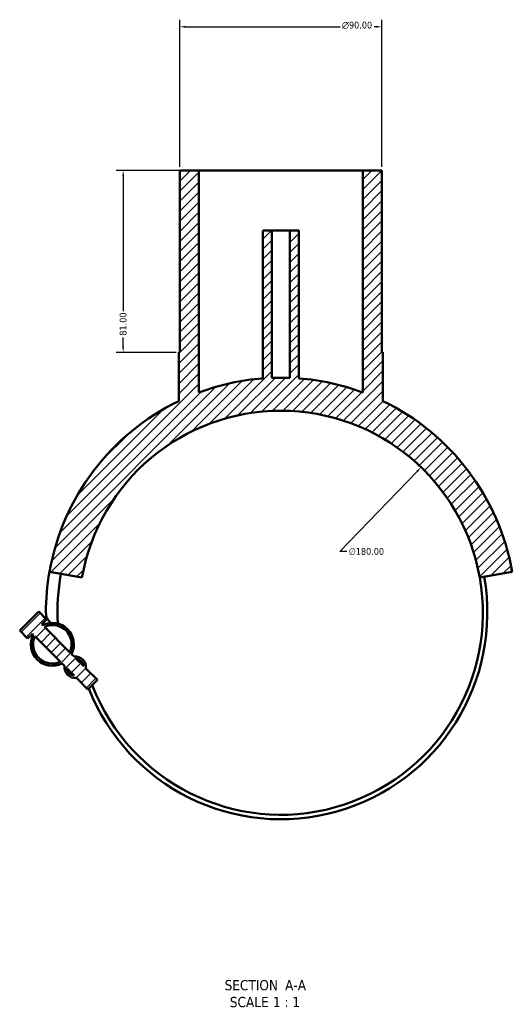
# Model space of a CAD drawing. Header units: millimetres. Extents: x -180 to 1327, y -298 to 870.
# Tile 6 of 6: x 1108 to 1327, y 40 to 479. Entities that reach past the tile are written whole.
import ezdxf

# ---------------------------------------------------------------- set-up
doc = ezdxf.new("R2010")
doc.units = ezdxf.units.MM
for name, color, linetype, lineweight in [('Dimension (ANSI)', 7, 'Continuous', 25), ('Hatch (ANSI)', 7, 'Continuous', 18), ('Symbol (ANSI)', 7, 'Continuous', 25), ('Visible (ANSI)', 7, 'Continuous', 50)]:
    doc.layers.add(name, color=color, linetype=linetype, lineweight=lineweight)
doc.styles.add('Label Text (ANSI)', font='tahoma.ttf')
doc.styles.add('Note Text (ANSI)', font='tahoma.ttf')
doc.dimstyles.new('Default - mm (ANSI)', dxfattribs={"dimtxt": 3.048, "dimasz": 2.5, "dimexe": 3.175, "dimexo": 1.6002, "dimgap": 0.8, "dimtad": 0, "dimtoh": 1, "dimrnd": 1e-08, "dimzin": 4, "dimdsep": 46, "dimtxsty": 'Note Text (ANSI)', "dimcen": 0.09, "dimdle": 10, "dimclrd": 256, "dimclre": 256, "dimclrt": 256, "dimadec": 1, "dimazin": 1, "dimtfac": 1, "dimtofl": 0, "dimtmove": 0, "dimatfit": 3, "dimfxl": 1, "dimtolj": 1, "dimtzin": 4, "dimlwd": -1, "dimlwe": -1, "dimarcsym": 0})

# ---------------------------------------------------------------- blocks, each defined once
blk = doc.blocks.new('*D7')
at = {"layer": 'Defpoints', "color": 0, "transparency": 16777216}
for p in [(1286.43, 279.11), (1161.47, 149.56)]:
    blk.add_point(p, dxfattribs=at)
at = {"layer": 'Dimension (ANSI)', "transparency": 16777216}
for p, q in [((1250.2, 241.54), (1284.7, 277.31)), ((1253.42, 241.54), (1250.2, 241.54))]:
    blk.add_line(p, q, dxfattribs=at)
blk.add_solid([(1284.4, 277.6), (1285, 277.02), (1286.43, 279.11)], dxfattribs=at)
at = {"layer": 'Dimension (ANSI)', "transparency": 16777216, "insert": (1254.22, 243.18), "char_height": 3.048, "attachment_point": 1, "style": 'Note Text (ANSI)'}
blk.add_mtext('\\A1;∅180.00', dxfattribs=at)
blk = doc.blocks.new('*D8')
at = {"layer": 'Defpoints', "color": 0, "transparency": 16777216}
for p in [(1268.95, 475.33), (1178.95, 411.33), (1268.95, 411.33)]:
    blk.add_point(p, dxfattribs=at)
at = {"layer": 'Dimension (ANSI)', "transparency": 16777216}
for p, q in [((1178.95, 412.93), (1178.95, 478.51)), ((1268.95, 412.93), (1268.95, 478.51)), ((1181.45, 475.33), (1250.36, 475.33)), ((1266.45, 475.33), (1265.51, 475.33))]:
    blk.add_line(p, q, dxfattribs=at)
for points in [[(1181.45, 475.75), (1181.45, 474.92), (1178.95, 475.33)], [(1266.45, 475.75), (1266.45, 474.92), (1268.95, 475.33)]]:
    blk.add_solid(points, dxfattribs=at)
at = {"layer": 'Dimension (ANSI)', "transparency": 16777216, "insert": (1251.16, 477.63), "char_height": 3.048, "attachment_point": 1, "style": 'Note Text (ANSI)'}
blk.add_mtext('\\A1;{\\fAIGDT|b0|i0;\\ln}\\fTahoma|b0|i0;90.00', dxfattribs=at)
blk = doc.blocks.new('*D9')
at = {"layer": 'Defpoints', "color": 0, "transparency": 16777216}
for p in [(1187.45, 411.33), (1153.68, 330.33), (1178.95, 330.33)]:
    blk.add_point(p, dxfattribs=at)
at = {"layer": 'Dimension (ANSI)', "transparency": 16777216}
for p, q in [((1185.85, 411.33), (1150.51, 411.33)), ((1153.68, 408.83), (1153.68, 348.68)), ((1153.68, 332.83), (1153.68, 336.98)), ((1177.35, 330.33), (1150.51, 330.33))]:
    blk.add_line(p, q, dxfattribs=at)
for points in [[(1153.26, 408.83), (1154.1, 408.83), (1153.68, 411.33)], [(1153.26, 332.83), (1154.1, 332.83), (1153.68, 330.33)]]:
    blk.add_solid(points, dxfattribs=at)
at = {"layer": 'Dimension (ANSI)', "transparency": 16777216, "insert": (1152.09, 337.78), "char_height": 3.048, "attachment_point": 1, "rotation": 90, "style": 'Note Text (ANSI)'}
blk.add_mtext('\\A1;81.00', dxfattribs=at)

msp = doc.modelspace()

# ---------------------------------------------------------------- hatches: boundary and pattern name
at = {"layer": 'Hatch (ANSI)'}
h = msp.add_hatch(dxfattribs=at)
h.set_pattern_fill('ANSI31', color=256, scale=25.4, style=0)
h.set_pattern_definition([(45, (0, 0), (-2.245064, 2.245064), [])])
edge = h.paths.add_edge_path()
edge.add_line((1131.777, 194.855), (1130.693, 195.94))
edge.add_ellipse((1122.123, 200.267), major_axis=(4.327, 8.57), ratio=1, start_angle=270, end_angle=413.58009)
edge.add_line((1117.796, 208.836), (1117.456, 209.176))
edge.add_line((1117.456, 209.176), (1119.577, 211.298))
edge.add_line((1119.577, 211.298), (1116.042, 214.833))
edge.add_line((1116.042, 214.833), (1107.557, 206.348))
edge.add_line((1107.557, 206.348), (1111.092, 202.812))
edge.add_line((1111.092, 202.812), (1113.213, 204.934))
edge.add_line((1113.213, 204.934), (1113.553, 204.594))
edge.add_ellipse((1122.123, 200.267), major_axis=(-4.327, -8.57), ratio=1, start_angle=270, end_angle=413.58009)
edge.add_line((1126.45, 191.697), (1127.535, 190.613))
edge.add_ellipse((1132.305, 190.084), major_axis=(-0.528, -4.771), ratio=1, start_angle=270, end_angle=372.63563)
edge.add_line((1132.834, 185.313), (1137.962, 180.185))
edge.add_line((1137.962, 180.185), (1142.205, 184.427))
edge.add_line((1142.205, 184.427), (1137.076, 189.556))
edge.add_ellipse((1132.305, 190.084), major_axis=(0.528, 4.771), ratio=1, start_angle=270, end_angle=372.63563)
edge = h.paths.add_edge_path(flags=0)
edge.add_line((1129.943, 196.689), (1118.545, 208.087))
edge.add_ellipse((1122.123, 200.267), major_axis=(7.82, 3.578), ratio=1, start_angle=310.83242, end_angle=450, ccw=False)
edge = h.paths.add_edge_path(flags=0)
edge.add_line((1114.303, 203.844), (1125.701, 192.446))
edge.add_ellipse((1122.123, 200.267), major_axis=(-7.82, -3.578), ratio=1, start_angle=310.83242, end_angle=450, ccw=False)
edge = h.paths.add_edge_path(flags=0)
edge.add_line((1136.076, 190.556), (1132.777, 193.855))
edge.add_ellipse((1132.305, 190.084), major_axis=(3.771, -0.472), ratio=1, start_angle=14.27271, end_angle=90, ccw=False)
edge = h.paths.add_edge_path(flags=0)
edge.add_line((1128.535, 189.612), (1131.833, 186.314))
edge.add_ellipse((1132.305, 190.084), major_axis=(-3.771, 0.472), ratio=1, start_angle=14.27271, end_angle=90, ccw=False)
edge = h.paths.add_edge_path()
edge.add_line((1268.952, 330.333), (1268.952, 411.333))
edge.add_line((1268.952, 411.333), (1260.452, 411.333))
edge.add_line((1260.452, 411.333), (1260.452, 312.465))
edge.add_ellipse((1223.952, 214.333), major_axis=(-98.132, 36.5), ratio=1, start_angle=270, end_angle=286.02046)
edge.add_line((1231.952, 318.727), (1231.952, 384.583))
edge.add_line((1231.952, 384.583), (1227.952, 384.583))
edge.add_line((1227.952, 384.583), (1227.952, 318.956))
edge.add_ellipse((1223.952, 214.333), major_axis=(-104.624, 4), ratio=1, start_angle=270, end_angle=274.37897)
edge.add_line((1219.952, 318.956), (1219.952, 384.583))
edge.add_line((1219.952, 384.583), (1215.952, 384.583))
edge.add_line((1215.952, 384.583), (1215.952, 318.727))
edge.add_ellipse((1223.952, 214.333), major_axis=(-104.394, -8), ratio=1, start_angle=270, end_angle=286.02046)
edge.add_line((1187.452, 312.465), (1187.452, 411.333))
edge.add_line((1187.452, 411.333), (1178.952, 411.333))
edge.add_line((1178.952, 411.333), (1178.952, 330.333))
edge.add_line((1178.952, 330.333), (1178.452, 330.333))
edge.add_line((1178.452, 330.333), (1178.452, 308.629))
edge.add_ellipse((1223.952, 214.333), major_axis=(-94.297, -45.5), ratio=1, start_angle=270, end_angle=324.24175)
edge.add_line((1120.842, 232.514), (1135.319, 229.961))
edge.add_ellipse((1223.952, 214.333), major_axis=(15.628, 88.633), ratio=1, start_angle=290, end_angle=450, ccw=False)
edge.add_line((1312.584, 229.961), (1327.061, 232.514))
edge.add_ellipse((1223.952, 214.333), major_axis=(-18.181, 103.109), ratio=1, start_angle=270, end_angle=324.24175)
edge.add_line((1269.452, 308.629), (1269.452, 330.333))
edge.add_line((1269.452, 330.333), (1268.952, 330.333))

# ---------------------------------------------------------------- linework, layer by layer
at = {"layer": 'Visible (ANSI)'}
for p, q in [((1187.452, 411.333), (1178.952, 411.333)), ((1178.952, 411.333), (1178.952, 330.333)), ((1187.452, 312.465), (1187.452, 411.333)), ((1187.452, 411.333), (1260.452, 411.333)), ((1268.952, 411.333), (1260.452, 411.333)), ((1260.452, 411.333), (1260.452, 312.465)), ((1268.952, 330.333), (1268.952, 411.333)), ((1219.952, 384.583), (1215.952, 384.583)), ((1215.952, 384.583), (1215.952, 318.727)), ((1219.952, 318.956), (1219.952, 384.583)), ((1219.952, 384.583), (1227.952, 384.583)), ((1231.952, 384.583), (1227.952, 384.583)), ((1227.952, 384.583), (1227.952, 318.956)), ((1231.952, 318.727), (1231.952, 384.583)), ((1178.952, 330.333), (1178.452, 330.333)), ((1178.452, 330.333), (1178.452, 308.629)), ((1269.452, 330.333), (1268.952, 330.333)), ((1269.452, 308.629), (1269.452, 330.333)), ((1120.842, 232.514), (1135.319, 229.961)), ((1312.584, 229.961), (1327.061, 232.514)), ((1116.042, 214.833), (1107.557, 206.348)), ((1119.577, 211.298), (1116.042, 214.833)), ((1117.456, 209.176), (1119.577, 211.298)), ((1111.092, 202.812), (1107.557, 206.348)), ((1117.796, 208.836), (1117.456, 209.176)), ((1129.943, 196.689), (1118.545, 208.087)), ((1111.092, 202.812), (1113.213, 204.934)), ((1113.213, 204.934), (1113.553, 204.594)), ((1114.303, 203.844), (1125.701, 192.446)), ((1131.777, 194.855), (1130.693, 195.94)), ((1136.076, 190.556), (1132.777, 193.855)), ((1126.45, 191.697), (1127.535, 190.613)), ((1128.535, 189.612), (1131.833, 186.314)), ((1142.205, 184.427), (1137.076, 189.556)), ((1132.834, 185.313), (1137.962, 180.185)), ((1137.962, 180.185), (1142.205, 184.427))]:
    msp.add_line(p, q, dxfattribs=at)
for centre, radius, start, end in [((1223.952, 214.333), 104.7, 94.38217, 110.40263), ((1223.952, 214.333), 104.7, 87.81052, 92.18948), ((1223.952, 214.333), 104.7, 69.59737, 85.61783), ((1223.952, 214.333), 104.7, 115.75825, 170), ((1223.952, 214.333), 104.7, 10, 64.24175), ((1223.952, 214.333), 90, 10, 170), ((1223.952, 214.333), 104.7, 170, 180), ((1223.952, 214.333), 99.555, 170, 182.74512), ((1223.952, 214.333), 92, 201.51871, 10), ((1223.952, 214.333), 90, 201.20955, 10), ((1125.011, 214.333), 5.76, 180, 231.26621), ((1122.123, 200.267), 9.6, 333.20996, 116.79004), ((1122.123, 200.267), 8.6, 335.41621, 114.58379), ((1122.123, 200.267), 9.6, 153.20996, 296.79004), ((1122.123, 200.267), 8.6, 155.41621, 294.58379), ((1132.305, 190.084), 4.8, 353.68219, 96.31781), ((1132.305, 190.084), 3.8, 7.13635, 82.86365), ((1132.305, 190.084), 4.8, 173.68219, 276.31781), ((1132.305, 190.084), 3.8, 187.13635, 262.86365), ((1124.662, 175.802), 16.503, 21.20955, 22.53845)]:
    msp.add_arc(centre, radius, start, end, dxfattribs=at)

# ---------------------------------------------------------------- texts
at = {"layer": 'Symbol (ANSI)', "char_height": 4.572, "attachment_point": 7, "style": 'Label Text (ANSI)'}
for s, insert in [('SECTION', (1198.886, 46.068)), (' A-A', (1224.121, 46.165)), ('SCALE', (1201.206, 38.555)), (' 1 : 1', (1218.674, 38.637))]:
    msp.add_mtext(s, dxfattribs=dict(at, insert=insert))

# ---------------------------------------------------------------- dimensions: what is measured, and where the dimension line sits
at = {"layer": 'Dimension (ANSI)'}
dim = msp.add_linear_dim(base=(1268.952, 475.333), p1=(1178.952, 411.333), p2=(1268.952, 411.333), angle=180, text='{\\fAIGDT|b0|i0;\\ln}\\fTahoma|b0|i0;<>', dimstyle='Default - mm (ANSI)', override={"dimgap": 0.8, "dimtoh": 0, "dimdec": 2, "dimtol": 0, "dimlim": 0, "dimtp": 0, "dimtm": 0, "dimtdec": 2, "dimatfit": 1}, dxfattribs=at)
dim.commit()
dim.dimension.update_dxf_attribs({"geometry": '*D8', "text_midpoint": (1257.935, 475.333), "dimtype": 160})
dim = msp.add_linear_dim(base=(1153.68, 330.333), p1=(1187.452, 411.333), p2=(1178.952, 330.333), angle=90, dimstyle='Default - mm (ANSI)', override={"dimgap": 0.8, "dimtoh": 0, "dimdec": 2, "dimtol": 0, "dimlim": 0, "dimtp": 0, "dimtm": 0, "dimtdec": 2, "dimatfit": 1}, dxfattribs=at)
dim.commit()
dim.dimension.update_dxf_attribs({"geometry": '*D9', "text_midpoint": (1153.68, 342.833), "dimtype": 160})
dim = msp.add_diameter_dim_2p(p1=(1161.47, 149.556), p2=(1286.434, 279.109), dimstyle='Default - mm (ANSI)', override={"dimgap": 0.8, "dimtih": 1, "dimdec": 2, "dimlfac": 1, "dimtol": 0, "dimlim": 0, "dimtp": 0, "dimtm": 0, "dimtdec": 2}, dxfattribs=at)
dim.commit()
dim.dimension.update_dxf_attribs({"geometry": '*D7', "text_midpoint": (1262.056, 241.541), "dimtype": 163})

doc.saveas('drawing.dxf')
